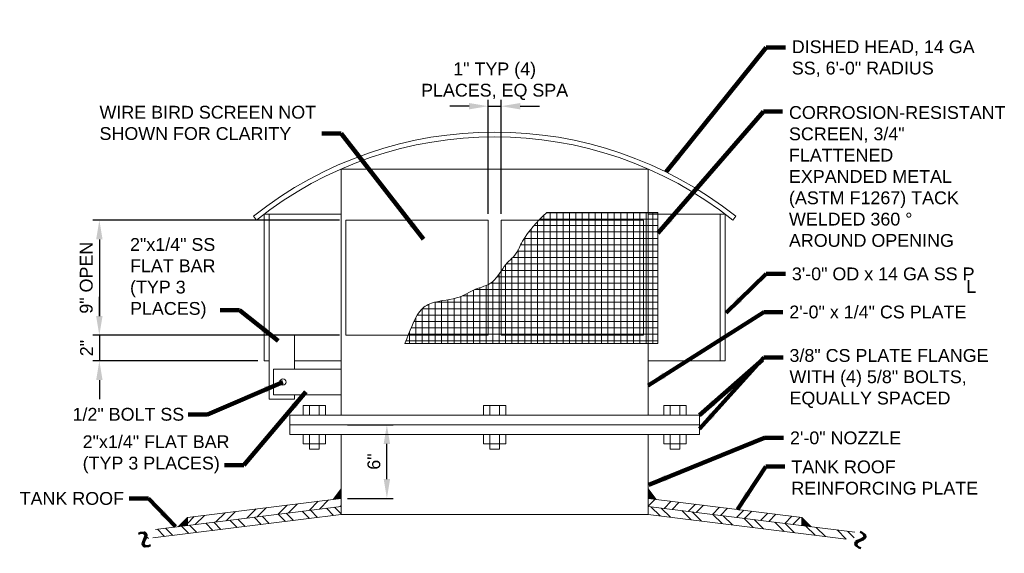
# Model space of a CAD drawing. Header units: inches. Extents: x -168 to 531, y 15 to 134.
# Tile 2 of 5: x 123 to 200, y 54 to 96. Entities that reach past the tile are written whole.
import ezdxf

# ---------------------------------------------------------------- set-up
doc = ezdxf.new("R2010")
doc.units = ezdxf.units.IN
doc.header["$MEASUREMENT"] = 0
doc.layers.get('DefPoints').update_dxf_attribs({"lineweight": 0})
for name, color, linetype, lineweight in [('G-ANNO-DIMS', 2, 'Continuous', 0), ('G-ANNO-MASK', 1, 'Continuous', 0), ('G-ANNO-NOTE', 4, 'Continuous', 30), ('G-ANNO-PATT', 250, 'Continuous', 0), ('M-DETL LGHT', 3, 'Continuous', 0), ('M-DETL-MEDM', 5, 'Continuous', 0), ('M-DETL-MLGT', 2, 'Continuous', 0), ('M-DETL-XLGT', 1, 'Continuous', 0), ('X-DETL-MEDM', 5, 'Continuous', 0)]:
    doc.layers.add(name, color=color, linetype=linetype, lineweight=lineweight)
doc.layers.add('G-ANNO-NPLT', color=1, linetype='Continuous', lineweight=0, plot=False)
doc.styles.add("AEC_AC_04ArchDims-CC_1_1-2_1'", font='arial.ttf', dxfattribs={"height": 1})
doc.styles.add("AEC_AC_43Text-LeftTop_1_1-2_1'", font='arial.ttf', dxfattribs={"height": 1})
doc.styles.add('ROMANS', font='romans.shx', dxfattribs={"width": 0.8, "height": 0.125})
doc.dimstyles.new("AEC_AC_04_Arch-Dims_1_1-2_1'", dxfattribs={"dimtxt": 1, "dimasz": 1.5, "dimexe": 0.5, "dimexo": 0.5, "dimgap": 0.5, "dimtad": 1, "dimdec": 4, "dimzin": 15, "dimdsep": 46, "dimlunit": 4, "dimtxsty": "AEC_AC_04ArchDims-CC_1_1-2_1'", "dimcen": 0.09, "dimclrd": 256, "dimclre": 256, "dimazin": 2, "dimtfac": 0.7, "dimtdec": 4, "dimtix": 1, "dimtmove": 1, "dimatfit": 3, "dimfxl": 1, "dimfrac": 1, "dimtolj": 1, "dimtzin": 15, "dimlwd": 30, "dimlwe": 30, "dimarcsym": 0})
doc.dimstyles.new("AEC_AC_43_Notes_1_1-2_1'", dxfattribs={"dimtxt": 1, "dimasz": 1.5, "dimexe": 0.5, "dimexo": 0.5, "dimgap": 0.5, "dimtad": 1, "dimjust": 1, "dimdec": 3, "dimzin": 15, "dimdsep": 46, "dimlunit": 5, "dimtxsty": "AEC_AC_43Text-LeftTop_1_1-2_1'", "dimcen": 0.09, "dimclrd": 256, "dimclre": 256, "dimazin": 2, "dimtfac": 0.7, "dimtdec": 3, "dimtmove": 1, "dimatfit": 1, "dimfxl": 1, "dimfrac": 1, "dimtolj": 1, "dimtzin": 15, "dimlwd": 30, "dimlwe": 30, "dimarcsym": 0})
pattern_1 = [(45, (-182.0197, -295.7638), (-1.06066, 1.06066), []), (45, (-181.3126, -295.7638), (-1.06066, 1.06066), [])]

# ---------------------------------------------------------------- blocks, each defined once
blk = doc.blocks.new('*D123')
at = {"layer": 'DefPoints', "color": 0, "transparency": 16777216}
for p in [(148.516, 64.421), (152.099, 64.421), (148.516, 58.671)]:
    blk.add_point(p, dxfattribs=at)
at = {"layer": 'G-ANNO-DIMS', "lineweight": 30, "transparency": 16777216}
for p, q in [((149.016, 64.421), (152.599, 64.421)), ((152.099, 60.171), (152.099, 62.921)), ((149.016, 58.671), (152.599, 58.671))]:
    blk.add_line(p, q, dxfattribs=at)
at = {"layer": 'G-ANNO-DIMS', "transparency": 16777216}
for points in [[(151.849, 62.921), (152.349, 62.921), (152.099, 64.421)], [(151.849, 60.171), (152.349, 60.171), (152.099, 58.671)]]:
    blk.add_solid(points, dxfattribs=at)
at = {"layer": 'G-ANNO-DIMS', "color": 0, "lineweight": 30, "transparency": 16777216, "insert": (151.088, 61.546), "char_height": 1, "attachment_point": 5, "rotation": 90, "style": "AEC_AC_04ArchDims-CC_1_1-2_1'"}
blk.add_mtext('\\A1;6"', dxfattribs=at)
blk = doc.blocks.new('*D124')
at = {"layer": 'DefPoints', "color": 0, "transparency": 16777216}
for p in [(148.891, 80.421), (129.637, 71.421), (148.891, 71.421)]:
    blk.add_point(p, dxfattribs=at)
at = {"layer": 'G-ANNO-DIMS', "lineweight": 30, "transparency": 16777216}
for p, q in [((148.391, 80.421), (129.137, 80.421)), ((129.637, 78.921), (129.637, 72.921)), ((148.391, 71.421), (129.137, 71.421))]:
    blk.add_line(p, q, dxfattribs=at)
at = {"layer": 'G-ANNO-DIMS', "transparency": 16777216}
for points in [[(129.387, 78.921), (129.887, 78.921), (129.637, 80.421)], [(129.387, 72.921), (129.887, 72.921), (129.637, 71.421)]]:
    blk.add_solid(points, dxfattribs=at)
at = {"layer": 'G-ANNO-DIMS', "color": 0, "lineweight": 30, "transparency": 16777216, "insert": (128.619, 75.921), "char_height": 1, "attachment_point": 5, "rotation": 90, "style": "AEC_AC_04ArchDims-CC_1_1-2_1'"}
blk.add_mtext('\\A1;9" OPEN', dxfattribs=at)
blk = doc.blocks.new('*D125')
at = {"layer": 'DefPoints', "color": 0, "transparency": 16777216}
for p in [(148.891, 71.421), (129.637, 69.421), (142.516, 69.421)]:
    blk.add_point(p, dxfattribs=at)
at = {"layer": 'G-ANNO-DIMS', "lineweight": 30, "transparency": 16777216}
for p, q in [((129.637, 72.921), (129.637, 74.421)), ((148.391, 71.421), (129.137, 71.421)), ((129.637, 71.421), (129.637, 69.421)), ((142.016, 69.421), (129.137, 69.421)), ((129.637, 67.921), (129.637, 66.421))]:
    blk.add_line(p, q, dxfattribs=at)
at = {"layer": 'G-ANNO-DIMS', "transparency": 16777216}
for points in [[(129.387, 72.921), (129.887, 72.921), (129.637, 71.421)], [(129.387, 67.921), (129.887, 67.921), (129.637, 69.421)]]:
    blk.add_solid(points, dxfattribs=at)
at = {"layer": 'G-ANNO-DIMS', "color": 0, "lineweight": 30, "transparency": 16777216, "insert": (128.635, 70.421), "char_height": 1, "attachment_point": 5, "rotation": 90, "style": "AEC_AC_04ArchDims-CC_1_1-2_1'"}
blk.add_mtext('\\A1;2"', dxfattribs=at)
blk = doc.blocks.new('*D147')
at = {"layer": 'DefPoints', "color": 0, "transparency": 16777216}
for p in [(161.016, 89.335), (160.016, 80.421), (161.016, 80.421)]:
    blk.add_point(p, dxfattribs=at)
at = {"layer": 'G-ANNO-DIMS', "lineweight": 30, "transparency": 16777216}
for p, q in [((158.516, 89.335), (157.016, 89.335)), ((160.016, 80.921), (160.016, 89.835)), ((160.016, 89.335), (161.016, 89.335)), ((161.016, 80.921), (161.016, 89.835)), ((162.516, 89.335), (164.016, 89.335))]:
    blk.add_line(p, q, dxfattribs=at)
at = {"layer": 'G-ANNO-DIMS', "transparency": 16777216}
for points in [[(158.516, 89.585), (158.516, 89.085), (160.016, 89.335)], [(162.516, 89.585), (162.516, 89.085), (161.016, 89.335)]]:
    blk.add_solid(points, dxfattribs=at)
at = {"layer": 'G-ANNO-DIMS', "color": 0, "lineweight": 30, "transparency": 16777216, "insert": (160.516, 91.284), "char_height": 1, "attachment_point": 5, "style": "AEC_AC_04ArchDims-CC_1_1-2_1'"}
blk.add_mtext('\\A1;1" TYP (4)\\PPLACES, EQ SPA', dxfattribs=at)

msp = doc.modelspace()

# ---------------------------------------------------------------- hatches: boundary and pattern name
at = {"layer": 'G-ANNO-PATT'}
h = msp.add_hatch(dxfattribs=at)
h.set_pattern_fill('ANSI37', color=256, style=0, pattern_type=2)
h.set_pattern_definition([(90, (166.3644, 77.49997), (-0.5, 3e-17), []), (180, (166.3644, 77.49997), (-6e-17, -0.5), [])])
edge = h.paths.add_edge_path()
edge.add_spline(control_points=[(164.59639, 81.02303), (162.82305, 79.38666), (162.3731, 77.69328), (161.36732, 77.1641), (160.46742, 75.33843), (158.90582, 75.12676), (157.79418, 74.20069), (155.068, 74.09486), (154.30043, 72.93066), (153.51396, 70.76696)], knot_values=[0, 0, 0, 0, 0.14285714, 0.28571429, 0.42857143, 0.57142857, 0.71428571, 0.85714286, 1, 1, 1, 1], degree=3, periodic=0)
edge.add_line((153.51396, 70.76696), (173.26625, 70.76696))
edge.add_line((173.26625, 70.76696), (173.26625, 81.02303))
edge.add_line((173.26625, 81.02303), (164.59639, 81.02303))
h = msp.add_hatch(dxfattribs=at)
h.set_pattern_fill('ANSI32', color=256, pattern_type=2)
h.set_pattern_definition(pattern_1)
h.paths.add_polyline_path([(148.51625, 58.04099), (148.51625, 58.67083), (136.51625, 57.17442), (136.51625, 56.54457)])
h = msp.add_hatch(dxfattribs=at)
h.set_pattern_fill('ANSI32', color=256, pattern_type=2)
h.set_pattern_definition(pattern_1)
h.paths.add_polyline_path([(172.51625, 58.04099), (184.51625, 56.54457), (184.51625, 57.17442), (172.51625, 58.67083)])
h = msp.add_hatch(dxfattribs=at)
h.set_pattern_fill('ANSI32', color=256, pattern_type=2)
h.set_pattern_definition([(135, (-182.0236, -295.7638), (-1.06066, -1.06066), []), (135, (-182.0236, -295.0567), (-1.06066, -1.06066), [])])
h.paths.add_polyline_path([(148.51625, 57.41114), (148.51625, 58.04099), (132.98717, 56.10449), (132.98717, 55.47465)])
h.paths.add_polyline_path([(131.82282, 56.55001), (132.75867, 54.37105), (134.20255, 54.99119), (133.26671, 57.17015)], flags=9)
h = msp.add_hatch(dxfattribs=at)
h.set_pattern_fill('ANSI32', color=256, pattern_type=2)
h.set_pattern_definition([(135, (-182.0197, -295.7677), (-1.06066, -1.06066), []), (135, (-182.0197, -295.0606), (-1.06066, -1.06066), [])])
h.paths.add_polyline_path([(172.51625, 58.04099), (172.51625, 57.41114), (188.46398, 55.42245), (188.98651, 55.98713)])
h.paths.add_polyline_path([(188.39813, 57.15978), (188.2806, 54.97723), (190.06373, 54.88121), (190.18126, 57.06376)], flags=9)
at = {"layer": 'M-DETL LGHT', "extrusion": (0, 0, -1)}
for points in [[(-147.89086, 58.59284), (-148.51625, 58.67083), (-148.51625, 59.41318)], [(-185.23583, 56.45484), (-184.51625, 57.17442), (-184.51625, 56.54457)]]:
    msp.add_hatch(color=256, dxfattribs=at).paths.add_polyline_path(points)
at = {"layer": 'M-DETL LGHT'}
for points in [[(173.14165, 58.59284), (172.51625, 58.67083), (172.51625, 59.41318)], [(135.79668, 56.45484), (136.51625, 57.17442), (136.51625, 56.54457)]]:
    msp.add_hatch(color=256, dxfattribs=at).paths.add_polyline_path(points)

# ---------------------------------------------------------------- linework, layer by layer
at = {"layer": 'G-ANNO-NPLT', "flags": 128}
msp.add_lwpolyline([(164.59639, 81.02303), (173.26625, 81.02303), (173.26625, 70.76696), (153.51396, 70.76696)], dxfattribs=at)
at = {"layer": 'G-ANNO-NPLT'}
msp.add_open_spline([(164.59639, 81.02303), (162.82305, 79.38666), (162.3731, 77.69328), (161.36732, 77.1641), (160.46742, 75.33843), (158.90582, 75.12676), (157.79418, 74.20069), (155.068, 74.09486), (154.30043, 72.93066), (153.51396, 70.76696)], degree=3, dxfattribs=at)
at = {"layer": 'M-DETL LGHT'}
for p, q in [((136.51625, 57.17442), (135.79668, 56.45484)), ((184.51625, 57.17442), (185.23583, 56.45484))]:
    msp.add_line(p, q, dxfattribs=at)
at = {"layer": 'M-DETL LGHT', "flags": 128}
for points in [[(148.51625, 59.41318), (147.89086, 58.59284)], [(172.51625, 59.41318), (173.14165, 58.59284)]]:
    msp.add_lwpolyline(points, dxfattribs=at)
at = {"layer": 'M-DETL-MEDM', "flags": 128}
for points in [[(136.51625, 57.17442), (136.51625, 56.54457)], [(172.51625, 57.41114), (148.51625, 57.41114)], [(184.51625, 57.17442), (184.51625, 56.54457)]]:
    msp.add_lwpolyline(points, dxfattribs=at)
at = {"layer": 'M-DETL-MLGT'}
for p, q in [((148.51625, 84.42116), (148.51625, 65.17116)), ((148.51625, 84.42116), (172.51625, 84.42116)), ((172.51625, 84.42116), (172.51625, 65.17116)), ((142.51625, 80.90206), (142.51625, 69.42116)), ((148.51625, 80.90206), (142.51625, 80.90206)), ((142.89125, 80.90206), (142.89125, 69.42116)), ((172.51625, 81.02303), (172.51625, 70.81929)), ((178.51625, 80.90206), (172.51625, 80.90206)), ((178.14125, 80.90206), (178.14125, 69.42116)), ((178.51625, 80.90206), (178.51625, 69.42116)), ((141.91478, 80.43528), (141.68111, 80.72858)), ((148.89125, 80.42116), (148.89125, 71.42116)), ((148.89125, 80.42116), (160.01625, 80.42116)), ((160.01625, 80.42116), (160.01625, 71.42116)), ((161.01625, 80.42116), (161.01625, 71.42116)), ((161.01625, 80.42116), (172.14125, 80.42116)), ((172.14125, 80.42116), (172.14125, 71.42116)), ((179.11773, 80.43528), (179.3514, 80.72858)), ((142.89125, 71.42116), (144.89125, 71.42116)), ((142.89125, 71.42116), (142.89125, 66.42116)), ((144.89125, 71.42116), (144.89125, 68.76754)), ((148.89125, 71.42116), (160.01625, 71.42116)), ((161.01625, 71.42116), (172.14125, 71.42116)), ((142.51625, 69.42116), (142.89125, 69.42116)), ((144.89125, 69.42116), (148.51625, 69.42116)), ((172.51625, 69.42116), (178.51625, 69.42116)), ((143.22983, 68.76754), (143.22983, 66.76754)), ((148.51625, 68.76754), (143.22983, 68.76754)), ((148.51625, 67.49522), (148.51625, 67.11505)), ((142.89125, 66.42116), (144.89125, 66.42116)), ((148.51625, 66.76754), (143.22983, 66.76754)), ((144.89125, 66.76754), (144.89125, 66.42116)), ((147.30932, 65.92116), (145.55932, 65.92116)), ((145.55932, 65.92116), (145.55932, 65.17116)), ((146.05932, 65.92116), (146.05932, 65.17116)), ((146.80932, 65.92116), (146.80932, 65.17116)), ((147.30932, 65.92116), (147.30932, 65.17116)), ((159.64125, 65.92116), (161.39125, 65.92116)), ((159.64125, 65.92116), (159.64125, 65.17116)), ((160.14125, 65.92116), (160.14125, 65.17116)), ((160.89125, 65.92116), (160.89125, 65.17116)), ((161.39125, 65.92116), (161.39125, 65.17116)), ((173.72319, 65.92116), (175.47319, 65.92116)), ((173.72319, 65.92116), (173.72319, 65.17116)), ((174.22319, 65.92116), (174.22319, 65.17116)), ((174.97319, 65.92116), (174.97319, 65.17116)), ((175.47319, 65.92116), (175.47319, 65.17116)), ((144.51625, 65.17116), (144.51625, 63.67116)), ((144.51625, 65.17116), (176.51625, 65.17116)), ((176.51625, 65.17116), (176.51625, 63.67116)), ((144.51625, 64.42116), (176.51625, 64.42116)), ((144.51625, 63.67116), (176.51625, 63.67116)), ((145.55932, 63.67116), (145.55932, 62.92116)), ((146.05932, 63.67116), (146.05932, 62.51532)), ((146.80932, 63.67116), (146.80932, 62.51532)), ((147.30932, 63.67116), (147.30932, 62.92116)), ((148.51625, 63.67116), (148.51625, 57.41114)), ((159.64125, 63.67116), (159.64125, 62.92116)), ((160.14125, 63.67116), (160.14125, 62.51532)), ((160.89125, 63.67116), (160.89125, 62.51532)), ((161.39125, 63.67116), (161.39125, 62.92116)), ((172.51625, 63.67116), (172.51625, 58.04099)), ((173.72319, 63.67116), (173.72319, 62.92116)), ((174.22319, 63.67116), (174.22319, 62.51532)), ((174.97319, 63.67116), (174.97319, 62.51532)), ((175.47319, 63.67116), (175.47319, 62.92116)), ((147.30932, 62.92116), (145.55932, 62.92116)), ((146.80932, 62.51532), (146.05932, 62.51532)), ((159.64125, 62.92116), (161.39125, 62.92116)), ((160.14125, 62.51532), (160.89125, 62.51532)), ((173.72319, 62.92116), (175.47319, 62.92116)), ((174.22319, 62.51532), (174.97319, 62.51532))]:
    msp.add_line(p, q, dxfattribs=at)
msp.add_circle((143.97983, 67.76754), 0.25, dxfattribs=at)
for radius in [30.22734, 29.85234]:
    msp.add_arc((160.51625, 57.08689), radius, 51.4559508, 128.5440492, dxfattribs=at)
at = {"layer": 'M-DETL-XLGT'}
msp.add_line((172.51625, 67.49522), (172.51625, 67.11505), dxfattribs=at)
at = {"layer": 'X-DETL-MEDM'}
for p, q in [((148.51625, 58.67083), (136.51625, 57.17442)), ((172.51625, 58.67083), (172.51625, 57.41114)), ((172.51625, 58.67083), (184.51625, 57.17442)), ((148.51625, 58.04099), (134.01267, 56.23238)), ((172.51625, 58.04099), (188.65354, 56.02865)), ((148.51625, 57.41114), (133.82501, 55.57913)), ((172.51625, 57.41114), (187.98098, 55.48268))]:
    msp.add_line(p, q, dxfattribs=at)

# ---------------------------------------------------------------- texts
at = {"layer": 'G-ANNO-MASK', "char_height": 1.8985175, "width": 59.6799344, "style": 'ROMANS'}
for insert, attachment_point, rotation in [((133.87888, 56.58435), 1, 292.0877822), ((188.37856, 56.53958), 3, 67.9122178)]:
    msp.add_mtext('\\H1x;\\W0.8;~', dxfattribs=dict(at, insert=insert, attachment_point=attachment_point, rotation=rotation))
at = {"layer": 'G-ANNO-NOTE', "char_height": 1, "style": "AEC_AC_43Text-LeftTop_1_1-2_1'"}
for s, insert, width, attachment_point in [('DISHED HEAD, 14 GA SS, 6\'-0" RADIUS', (183.73069, 91.63176), 14.8385376, 7), ('CORROSION-RESISTANT SCREEN, {\\A1;\\H1x;3/4}" FLATTENED EXPANDED METAL (ASTM F1267) TACK WELDED 360 %%D AROUND OPENING', (183.50777, 78.32416), 14.7952805, 7), ('2"x{\\A1;\\H1x;1/4}" SS FLAT BAR (TYP 3 PLACES)', (132.03476, 72.72227), 8.5244866, 7), ('\\A1;3/8{\\A0;" CS PLATE FLANGE WITH (4) \\A1;\\H1x;5/8\\A0;\\H1x;" BOLTS, EQUALLY SPACED}', (183.54813, 65.7364), 16.7435339, 7), ('2"x{\\A1;\\H1x;1/4}" FLAT BAR (TYP 3 PLACES)', (128.33397, 63.59596), 13.4538603, 1)]:
    msp.add_mtext(s, dxfattribs=dict(at, insert=insert, width=width, attachment_point=attachment_point))
for s, insert, attachment_point in [('WIRE BIRD SCREEN NOT\\PSHOWN FOR CLARITY', (129.65007, 86.68315), 7), ('3\'-0" OD x 14 GA SS P', (183.73454, 76.21562), 4), ('L', (197.35447, 75.23565), 4), ('2\'-0" x {\\A1;\\H1x;1/4}" CS PLATE', (183.53273, 73.23673), 4), ('\\A1;{\\H1x;1/2\\A0;\\H1x;" BOLT SS}', (136.26772, 65.23617), 6), ('2\'-0" NOZZLE', (183.59041, 63.39365), 4), ('TANK ROOF\\PREINFORCING PLATE', (183.69548, 58.95237), 7), ('TANK ROOF', (123.41283, 58.14911), 7)]:
    msp.add_mtext(s, dxfattribs=dict(at, insert=insert, attachment_point=attachment_point))

# ---------------------------------------------------------------- dimensions: what is measured, and where the dimension line sits
at = {"layer": 'G-ANNO-DIMS', "lineweight": 30}
dim = msp.add_linear_dim(base=(161.01625, 89.33457), p1=(160.01625, 80.42116), p2=(161.01625, 80.42116), text='<> TYP (4)\\PPLACES, EQ SPA', dimstyle="AEC_AC_04_Arch-Dims_1_1-2_1'", dxfattribs=at)
dim.commit()
dim.dimension.update_dxf_attribs({"geometry": '*D147', "text_midpoint": (160.51625, 89.33457), "dimtype": 160})
for base, p1, p2, angle, text, picture, middle in [((129.63686, 71.42116), (148.89125, 80.42116), (148.89125, 71.42116), 270, '<> OPEN', '*D124', (128.61946, 75.92116)), ((152.09851, 64.42116), (148.51625, 58.67083), (148.51625, 64.42116), 90, '6"', '*D123', (151.08794, 61.54599))]:
    dim = msp.add_linear_dim(base=base, p1=p1, p2=p2, angle=angle, text=text, dimstyle="AEC_AC_04_Arch-Dims_1_1-2_1'", dxfattribs=at)
    dim.commit()
    dim.dimension.update_dxf_attribs({"geometry": picture, "text_midpoint": middle})
dim = msp.add_linear_dim(base=(129.63686, 69.42116), p1=(148.89125, 71.42116), p2=(142.51625, 69.42116), angle=270, dimstyle="AEC_AC_04_Arch-Dims_1_1-2_1'", dxfattribs=at)
dim.commit()
dim.dimension.update_dxf_attribs({"geometry": '*D125', "text_midpoint": (128.63481, 70.42116)})

# ---------------------------------------------------------------- leaders
at = {"layer": 'G-ANNO-NOTE', "lineweight": 30, "annotation_type": 0, "has_hookline": 1}
for points, hookline_direction, text_width in [([(173.90552, 84.20331), (181.73069, 93.92381), (183.23069, 93.92381)], 0, 14.17872), ([(173.27734, 79.39431), (181.50777, 88.91067), (183.00777, 88.91067)], 0, 16.82265), ([(154.96989, 78.92644), (148.52888, 87.2003), (147.02888, 87.2003)], 1, 16.87517), ([(178.60068, 73.18652), (181.73454, 76.21562), (183.23454, 76.21562)], 0, 14.1528), ([(143.60477, 70.9922), (140.57897, 73.37814), (139.07897, 73.37814)], 1, 6.54707), ([(172.51625, 67.49522), (181.53273, 73.23673), (183.03273, 73.23673)], 0, 13.72101), ([(176.51625, 64.09944), (181.54813, 69.68292), (183.04813, 69.68292)], 0, 15.42428), ([(143.97983, 67.76754), (138.08837, 65.23617), (136.58837, 65.23617)], 1, 8.50136), ([(145.78008, 67.00406), (140.914, 61.25665), (139.414, 61.25665)], 1, 11.41473), ([(172.55062, 59.73445), (181.59041, 63.39365), (183.09041, 63.39365)], 0, 8.5648), ([(179.48296, 57.80207), (181.69548, 61.15372), (183.19548, 61.15372)], 0, 14.40791), ([(135.58806, 56.47477), (133.46771, 58.66626), (131.96771, 58.66626)], 1, 8.05252)]:
    msp.add_leader(points, dimstyle="AEC_AC_43_Notes_1_1-2_1'", override={"dimtad": 0, "dimclrd": 0, "dimlwd": 65534}, dxfattribs=dict(at, hookline_direction=hookline_direction, text_width=text_width))
at = {"layer": 'G-ANNO-NOTE', "lineweight": 30}
msp.add_leader([(176.51625, 65.17116), (181.45003, 69.49874)], dimstyle="AEC_AC_43_Notes_1_1-2_1'", override={"dimclrd": 0, "dimlwd": 65534}, dxfattribs=at)

doc.saveas('drawing.dxf')
